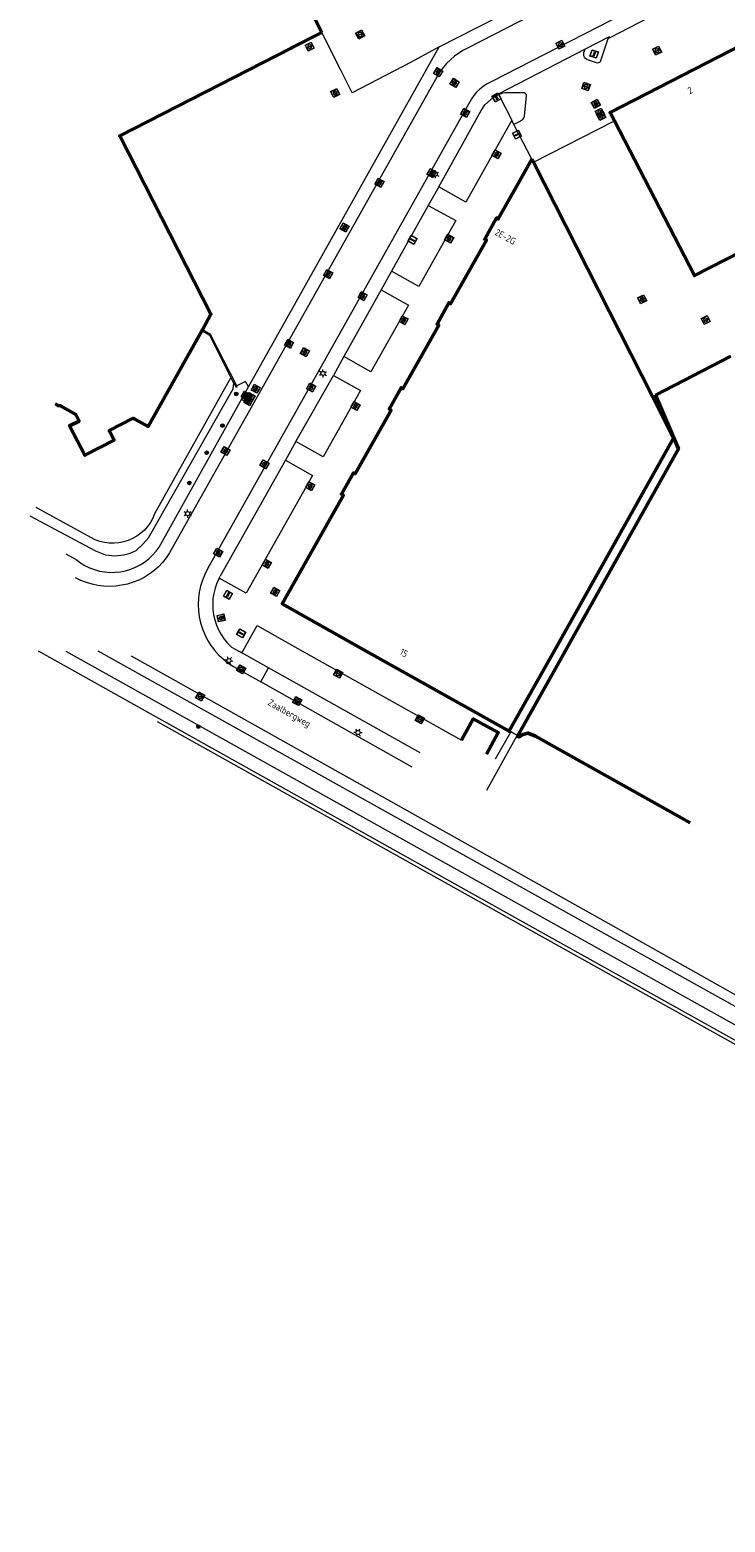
# Model space of a CAD drawing. Header units: metres. Extents: x 94279 to 96109, y 461866 to 463040.
# Tile 1 of 175: x 94530 to 94633, y 461911 to 462131. Entities that reach past the tile are written whole.
import ezdxf
from ezdxf.enums import TextEntityAlignment as Align

# ---------------------------------------------------------------- set-up
doc = ezdxf.new("R2010")
doc.units = ezdxf.units.M
doc.layers.get('0').update_dxf_attribs({"linetype": 'CONTINUOUS'})
for name, color, linetype, lineweight in [('B_BEBOUWINGSGRENS_0', 132, 'CONTINUOUS', 50), ('G_GRENS_ALGEMEEN_0', 251, 'CONTINUOUS', 13), ('Q_BOOM_0', 251, 'CONTINUOUS', 13), ('Q_INSPECTIE_OF_RIOOLPUT_0', 251, 'CONTINUOUS', 13), ('Q_KOLK_0', 251, 'CONTINUOUS', 13), ('Q_LICHTMAST_0', 251, 'CONTINUOUS', 13), ('Q_RECLAMEZUIL_0', 251, 'CONTINUOUS', 13), ('Q_VLAGGENMAST_0', 251, 'CONTINUOUS', 13), ('Q_WATERLEIDINGPUT_0', 251, 'CONTINUOUS', 13), ('T_CULTUURGRENS_0', 251, 'CONTINUOUS', 13), ('T_HEK_0', 251, 'CONTINUOUS', 13), ('V_WEGGRENS_0', 251, 'CONTINUOUS', 13), ('W_WATERGRENS_0', 251, 'CONTINUOUS', 13), ('Z_GBKN_HUISNUMMER_0', 251, 'CONTINUOUS', 13), ('Z_STRAATNAAM_0', 251, 'CONTINUOUS', 13)]:
    doc.layers.add(name, color=color, linetype=linetype, lineweight=lineweight)
doc.styles.get("Standard").update_dxf_attribs({"font": 'isocp.shx'})

# ---------------------------------------------------------------- blocks, each defined once
blk = doc.blocks.new('Q_VLAGGENMAST')
for points in [[(-0.5, 0.5), (0.5, 0.5), (0.5, -0.5), (-0.5, -0.5)], [(-0.08, 0.33), (0.07, 0.33), (0.07, -0.33), (-0.08, -0.33)]]:
    blk.add_lwpolyline(points, close=True)
blk.add_lwpolyline([(-0.44, 0.46), (0.44, 0.46, -0.414214), (0.46, 0.44), (0.46, -0.44, -0.414214), (0.44, -0.46), (-0.44, -0.46, -0.414214), (-0.46, -0.44), (-0.46, 0.44), (-0.46, 0.44), (-0.46, 0.45), (-0.46, 0.45), (-0.46, 0.45), (-0.46, 0.45), (-0.46, 0.45), (-0.46, 0.45), (-0.46, 0.46), (-0.46, 0.46), (-0.46, 0.46), (-0.45, 0.46), (-0.45, 0.46), (-0.45, 0.46), (-0.45, 0.46), (-0.45, 0.46), (-0.45, 0.46), (-0.44, 0.46), (-0.44, 0.46)], format="xyb")
blk = doc.blocks.new('Q_KOLK')
blk.add_lwpolyline([(-0.5, 0.5), (0.5, 0.5), (0.5, -0.5), (-0.5, -0.5)], close=True)
for points in [[(-0.44, 0.46), (0.44, 0.46, -0.414214), (0.46, 0.44), (0.46, -0.44, -0.414214), (0.44, -0.46), (-0.44, -0.46, -0.414214), (-0.46, -0.44), (-0.46, 0.44, -0.414214), (-0.44, 0.46)], [(-0.34, 0.1, 0.380426), (-0.28, -0.18)], [(-0.01, 0.27, 0.240218), (-0.34, 0.1)], [(-0.19, 0.04, 0.853344), (-0.19, -0.03)], [(0.33, 0.11, 0.240191), (-0.01, 0.27)], [(0.18, -0.03, 0.849746), (0.18, 0.04)], [(0.27, -0.18, 0.380426), (0.33, 0.11)], [(-0.28, -0.18, 0.148452), (0.01, -0.26)], [(0.01, -0.26, 0.131742), (0.27, -0.18)]]:
    blk.add_lwpolyline(points, format="xyb")
for points in [[(-0.19, 0.04), (0.18, 0.04)], [(0.18, -0.03), (-0.19, -0.03)]]:
    blk.add_lwpolyline(points)
blk = doc.blocks.new('Q_INSPECTIE_OF_RIOOLPUT')
blk.add_lwpolyline([(-0.5, 0.5), (0.5, 0.5), (0.5, -0.5), (-0.5, -0.5)], close=True)
for points in [[(-0.44, 0.46), (0.44, 0.46, -0.414214), (0.46, 0.44), (0.46, -0.44, -0.414214), (0.44, -0.46), (-0.44, -0.46, -0.414214), (-0.46, -0.44), (-0.46, 0.44), (-0.46, 0.44), (-0.46, 0.45), (-0.46, 0.45), (-0.46, 0.45), (-0.46, 0.45), (-0.46, 0.45), (-0.46, 0.45), (-0.46, 0.46), (-0.46, 0.46), (-0.46, 0.46), (-0.45, 0.46), (-0.45, 0.46), (-0.45, 0.46), (-0.45, 0.46), (-0.45, 0.46), (-0.45, 0.46), (-0.44, 0.46), (-0.44, 0.46)], [(-0.34, 0.1, 0.380426), (-0.28, -0.18)], [(-0.01, 0.27, 0.240218), (-0.34, 0.1)], [(-0.19, 0.04, 0.853344), (-0.19, -0.03)], [(0.33, 0.11, 0.240191), (-0.01, 0.27)], [(0.18, -0.03, 0.849746), (0.18, 0.04)], [(0.27, -0.18, 0.380426), (0.33, 0.11)], [(-0.28, -0.18, 0.148452), (0.01, -0.26)], [(0.01, -0.26, 0.131742), (0.27, -0.18)]]:
    blk.add_lwpolyline(points, format="xyb")
for points in [[(-0.19, 0.04), (0.18, 0.04)], [(0.18, -0.03), (-0.19, -0.03)]]:
    blk.add_lwpolyline(points)
blk = doc.blocks.new('Q_WATERLEIDINGPUT')
blk.add_lwpolyline([(-0.5, 0.5), (0.5, 0.5), (0.5, -0.5), (-0.5, -0.5)], close=True)
for points in [[(-0.44, 0.46), (0.44, 0.46, -0.414214), (0.46, 0.44), (0.46, -0.44, -0.414214), (0.44, -0.46), (-0.44, -0.46, -0.414214), (-0.46, -0.44), (-0.46, 0.44), (-0.46, 0.44), (-0.46, 0.45), (-0.46, 0.45), (-0.46, 0.45), (-0.46, 0.45), (-0.46, 0.45), (-0.46, 0.45), (-0.46, 0.46), (-0.46, 0.46), (-0.46, 0.46), (-0.45, 0.46), (-0.45, 0.46), (-0.45, 0.46), (-0.45, 0.46), (-0.45, 0.46), (-0.45, 0.46), (-0.44, 0.46), (-0.44, 0.46)], [(-0.34, 0.1, 0.380426), (-0.28, -0.18)], [(-0.01, 0.27, 0.240218), (-0.34, 0.1)], [(-0.19, 0.04, 0.853344), (-0.19, -0.03)], [(0.33, 0.11, 0.240191), (-0.01, 0.27)], [(0.18, -0.03, 0.849746), (0.18, 0.04)], [(0.27, -0.18, 0.380426), (0.33, 0.11)], [(-0.28, -0.18, 0.148452), (0.01, -0.26)], [(0.01, -0.26, 0.131742), (0.27, -0.18)]]:
    blk.add_lwpolyline(points, format="xyb")
for points in [[(-0.19, 0.04), (0.18, 0.04)], [(0.18, -0.03), (-0.19, -0.03)]]:
    blk.add_lwpolyline(points)
blk = doc.blocks.new('Q_RECLAMEZUIL')
blk.add_lwpolyline([(-0.5, 0.5), (0.5, 0.5), (0.5, -0.5), (-0.5, -0.5)], close=True)
for points in [[(-0.44, 0.46), (0.44, 0.46, -0.414214), (0.46, 0.44), (0.46, -0.44, -0.414214), (0.44, -0.46), (-0.44, -0.46, -0.414214), (-0.46, -0.44), (-0.46, 0.44), (-0.46, 0.44), (-0.46, 0.45), (-0.46, 0.45), (-0.46, 0.45), (-0.46, 0.45), (-0.46, 0.45), (-0.46, 0.45), (-0.46, 0.46), (-0.46, 0.46), (-0.46, 0.46), (-0.45, 0.46), (-0.45, 0.46), (-0.45, 0.46), (-0.45, 0.46), (-0.45, 0.46), (-0.45, 0.46), (-0.44, 0.46), (-0.44, 0.46)], [(-0.13, 0.05, 0.550274), (-0.13, -0.04)], [(0.13, -0.04, 0.506565), (0.13, 0.05)], [(-0.13, -0.14, 0.502509), (-0.13, -0.22)], [(0.13, -0.22, 0.554525), (0.13, -0.14)]]:
    blk.add_lwpolyline(points, format="xyb")
for points in [[(-0.23, 0.17), (0, 0.33), (0.22, 0.17)], [(0.22, 0.17), (0.22, -0.32), (-0.23, -0.32), (-0.23, 0.17)], [(-0.13, 0.05), (0.13, 0.05)], [(0.13, -0.04), (-0.13, -0.04)], [(-0.13, -0.14), (0.13, -0.14)], [(0.13, -0.22), (-0.13, -0.22)]]:
    blk.add_lwpolyline(points)
blk = doc.blocks.new('Q_LICHTMAST')
for points in [[(-0.26, 0.15), (-0.52, 0.3)], [(0, 0.3), (0, 0.6)], [(0.26, 0.15), (0.52, 0.3)], [(-0.26, -0.15), (-0.52, -0.3)], [(0, -0.3), (0, -0.6)], [(0.26, -0.15), (0.52, -0.3)]]:
    blk.add_lwpolyline(points)
blk.add_circle((0, 0), 0.3)
blk = doc.blocks.new('Q_BOOM')
for radius in [0.27, 0.18, 0.09]:
    blk.add_circle((0, 0), radius)

msp = doc.modelspace()

# ---------------------------------------------------------------- linework, layer by layer
at = {"layer": 'B_BEBOUWINGSGRENS_0'}
for p, q in [((94604.37, 462111.78), (94604.15, 462112.21)), ((94621.97, 462077.12), (94604.37, 462111.78)), ((94555.39, 462086.85), (94555.48, 462087.01)), ((94633.56, 462083.11), (94622.43, 462077.35))]:
    msp.add_line(p, q, dxfattribs=at)
for points in [[(94573.11, 462130.93), (94550.22, 462175.51), (94561.12, 462181.1)], [(94673.03, 462118.2), (94660.73, 462142.22), (94639.38, 462131.25), (94638.43, 462131.83), (94637.17, 462131.18), (94637.09, 462130.07), (94615.71, 462119.09), (94616.35, 462117.85)], [(94555.48, 462087.01), (94556.72, 462089.28), (94550.66, 462101.17), (94543.25, 462115.63), (94568.56, 462128.6), (94568.73, 462128.69), (94573.11, 462130.93)], [(94616.35, 462117.85), (94628.17, 462095.01), (94667.33, 462115.03)], [(94604.15, 462112.21), (94602.15, 462108.61), (94599.19, 462103.38), (94598.93, 462103.53), (94597.18, 462100.38), (94597.44, 462100.24), (94592.14, 462090.85), (94591.88, 462090.99), (94590.14, 462087.83), (94590.39, 462087.7), (94585.09, 462078.28), (94584.83, 462078.43), (94583.08, 462075.27), (94583.36, 462075.12), (94578.04, 462065.72), (94577.78, 462065.86), (94576.02, 462062.72), (94576.31, 462062.55), (94567.27, 462046.49), (94579.65, 462039.53)], [(94533.71, 462076.05), (94534.14, 462075.81), (94534.51, 462075.77), (94536.75, 462074.49), (94537.24, 462073.52), (94535.84, 462072.81), (94538.11, 462068.47), (94542.41, 462070.71), (94541.69, 462072.11), (94545.22, 462073.93), (94545.46, 462073.79), (94547.46, 462072.71), (94555.39, 462086.85)], [(94607.43, 462039.53), (94625.09, 462070.99), (94621.97, 462077.12)], [(94622.43, 462077.35), (94625.8, 462069.4), (94609.08, 462039.53)], [(94579.65, 462039.53), (94600.78, 462027.68), (94600.81, 462027.73), (94607.43, 462039.53)], [(94609.08, 462039.53), (94607.4, 462036.53), (94602.04, 462026.97), (94602.26, 462026.85), (94602.81, 462027.19), (94603.59, 462027.41), (94604.67, 462026.97), (94606.59, 462025.9), (94627.57, 462014.17)], [(94597.43, 462024.31), (94599.18, 462027.48), (94595.5, 462029.51), (94593.76, 462026.36)]]:
    msp.add_lwpolyline(points, dxfattribs=at)
at = {"layer": 'G_GRENS_ALGEMEEN_0'}
for p, q in [((94601.51, 462117.3), (94601.17, 462117.96)), ((94604.15, 462112.21), (94601.51, 462117.3)), ((94556.64, 462086.32), (94555.48, 462087.01)), ((94560.56, 462078.71), (94556.64, 462086.32)), ((94560.13, 462079.11), (94559.69, 462079.96)), ((94597.5, 462018.97), (94601.98, 462027.07))]:
    msp.add_line(p, q, dxfattribs=at)
for points in [[(94590.45, 462128.81), (94586.32, 462126.51), (94577.58, 462121.99), (94575.96, 462125.24), (94573.11, 462130.93)], [(94615.65, 462130.1), (94615.38, 462129.96), (94614.29, 462126.73), (94614.23, 462126.59), (94614.13, 462126.48), (94614, 462126.41), (94613.85, 462126.39), (94613.71, 462126.41), (94612.51, 462126.81), (94612.29, 462126.91), (94612.09, 462127.06), (94611.95, 462127.26), (94611.85, 462127.48), (94611.81, 462127.72), (94611.83, 462127.97), (94611.91, 462128.2), (94612.03, 462128.43)], [(94599.29, 462121.87), (94599.37, 462121.78), (94599.69, 462121.96), (94600.15, 462122.07), (94602.86, 462122.05), (94603.01, 462122.03), (94603.14, 462121.96), (94603.24, 462121.85), (94603.3, 462121.72), (94603.31, 462121.58), (94603.02, 462118.54), (94602.97, 462118.36), (94602.89, 462118.19), (94602.78, 462118.04), (94602.64, 462117.91), (94602.48, 462117.81), (94601.61, 462117.35), (94601.51, 462117.3)], [(94560.13, 462079.11), (94560.44, 462078.51), (94560.62, 462078.6), (94560.56, 462078.71)], [(94562.27, 462078.56), (94561.85, 462079.37), (94560.56, 462078.71)], [(94601.98, 462027.07), (94601.04, 462027.61), (94598.75, 462023.57)]]:
    msp.add_lwpolyline(points, dxfattribs=at)
at = {"layer": 'T_CULTUURGRENS_0'}
for points in [[(94529.96, 462059.49), (94539.68, 462054.32), (94541.16, 462053.74), (94542.58, 462053.6), (94543.8, 462053.73), (94544.8, 462053.99), (94545.67, 462054.41), (94546.68, 462055.32), (94547.48, 462056.24), (94560.03, 462078.29), (94560.13, 462079.11)], [(94722.56, 461934.76), (94713.42, 461938.68), (94710.43, 461940.01), (94707.47, 461941.4), (94704.55, 461942.86), (94701.65, 461944.38), (94698.78, 461945.97), (94693.04, 461949.19), (94601.19, 462000.44), (94549.04, 462029.58), (94531.23, 462039.53)], [(94535.26, 462039.53), (94606.11, 462000), (94687.39, 461954.65), (94693.04, 461951.5), (94713.79, 461939.73), (94722.56, 461934.76)], [(94761.47, 461915.94), (94724.73, 461936.58), (94610.96, 462000), (94540.08, 462039.53)]]:
    msp.add_lwpolyline(points, dxfattribs=at)
at = {"layer": 'T_HEK_0'}
for p, q in [((94604.37, 462111.78), (94616.35, 462117.85)), ((94622.43, 462077.35), (94621.97, 462077.12))]:
    msp.add_line(p, q, dxfattribs=at)
at = {"layer": 'V_WEGGRENS_0'}
for p, q in [((94590.45, 462128.81), (94631.88, 462149.89)), ((94627.59, 462136.3), (94615.65, 462130.1)), ((94562.27, 462078.56), (94590.45, 462128.81)), ((94612.03, 462128.43), (94599.29, 462121.87)), ((94599.29, 462121.87), (94599.2, 462121.81)), ((94599.2, 462121.81), (94601.17, 462117.96)), ((94590.4, 462108.11), (94588.85, 462105.34)), ((94588.85, 462105.34), (94583.42, 462095.66)), ((94588.85, 462105.34), (94592.9, 462103.12)), ((94583.42, 462095.66), (94581.87, 462092.9)), ((94581.87, 462092.9), (94576.35, 462083.04)), ((94581.87, 462092.9), (94585.91, 462090.65)), ((94576.35, 462083.04), (94574.82, 462080.24)), ((94569.29, 462070.51), (94574.82, 462080.24)), ((94574.82, 462080.24), (94578.81, 462078.03)), ((94569.29, 462070.51), (94567.73, 462067.74)), ((94567.73, 462067.74), (94558.08, 462050.6)), ((94567.73, 462067.74), (94571.75, 462065.46)), ((94557.92, 462050.3), (94558.08, 462050.6)), ((94560.85, 462039.53), (94561.31, 462039.29)), ((94561.31, 462039.29), (94561.45, 462039.53)), ((94565.25, 462037.08), (94561.31, 462039.29)), ((94570.28, 462039.53), (94593.76, 462026.36)), ((94560.05, 462037.25), (94564.1, 462034.97)), ((94564.1, 462034.97), (94565.25, 462037.08)), ((94587.64, 462024.51), (94565.25, 462037.08)), ((94586.46, 462022.39), (94564.1, 462034.97))]:
    msp.add_line(p, q, dxfattribs=at)
for points in [[(94718.61, 462182.61), (94717.74, 462182.78), (94716.86, 462182.88), (94715.97, 462182.9), (94715.08, 462182.85), (94714.2, 462182.73), (94713.33, 462182.54), (94712.48, 462182.28), (94711.66, 462181.95), (94710.86, 462181.56), (94655.3, 462153.02), (94648.88, 462149.68), (94598.22, 462123.68)], [(94649.18, 462156.6), (94594.74, 462128.64), (94594.03, 462128.28), (94593.36, 462127.87), (94592.72, 462127.4), (94592.11, 462126.89), (94591.55, 462126.33), (94591.04, 462125.72), (94590.57, 462125.08), (94590.16, 462124.41), (94550.62, 462054.03), (94550.13, 462053.31), (94549.57, 462052.62), (94548.96, 462051.99), (94548.3, 462051.41), (94547.59, 462050.89), (94546.84, 462050.42), (94546.05, 462050.03), (94545.24, 462049.7), (94544.39, 462049.44), (94543.53, 462049.25), (94542.66, 462049.13), (94541.78, 462049.09), (94540.9, 462049.12), (94540.03, 462049.23), (94539.16, 462049.41), (94538.32, 462049.66), (94537.5, 462049.98), (94536.71, 462050.37)], [(94615.65, 462130.1), (94615.56, 462130.25), (94612.03, 462128.43)], [(94598.22, 462123.68), (94597.47, 462123.3), (94596.94, 462122.95), (94596.45, 462122.55), (94595.99, 462122.11), (94595.58, 462121.63), (94595.22, 462121.1), (94556.21, 462051.68), (94555.8, 462050.86), (94555.46, 462050.01), (94555.19, 462049.13), (94554.99, 462048.24), (94554.88, 462047.33), (94554.84, 462046.41), (94554.88, 462045.49), (94555, 462044.58), (94555.2, 462043.69), (94555.47, 462042.81), (94555.82, 462041.96), (94556.24, 462041.15), (94556.73, 462040.37), (94557.28, 462039.64), (94557.37, 462039.53)], [(94597.22, 462120.24), (94598.46, 462121.37), (94599.2, 462121.81)], [(94590.4, 462108.11), (94596.68, 462119.38), (94597.22, 462120.24)], [(94601.17, 462117.96), (94594.41, 462105.87), (94590.4, 462108.11)], [(94592.9, 462103.12), (94587.43, 462093.4), (94583.42, 462095.66)], [(94585.91, 462090.65), (94580.35, 462080.77), (94576.35, 462083.04)], [(94535.28, 462053.91), (94536.82, 462053.05), (94537.44, 462052.58), (94538.1, 462052.18), (94538.8, 462051.84), (94539.53, 462051.56), (94540.27, 462051.36), (94541.04, 462051.22), (94541.81, 462051.16), (94542.59, 462051.17), (94543.36, 462051.25), (94544.12, 462051.4), (94544.87, 462051.62), (94545.59, 462051.91), (94546.28, 462052.26), (94546.93, 462052.68), (94547.54, 462053.16), (94548.11, 462053.69), (94548.63, 462054.27), (94549.09, 462054.9), (94562.27, 462078.56)], [(94578.81, 462078.03), (94573.32, 462068.24), (94569.29, 462070.51)], [(94571.75, 462065.46), (94561.94, 462048.07), (94557.92, 462050.3)], [(94557.92, 462050.3), (94557.6, 462049.58), (94557.34, 462048.83), (94557.15, 462048.06), (94557.03, 462047.28), (94556.99, 462046.48), (94557.02, 462045.69), (94557.12, 462044.91), (94557.3, 462044.13), (94557.55, 462043.38), (94557.86, 462042.65), (94558.24, 462041.96), (94558.69, 462041.3), (94559.19, 462040.69), (94559.75, 462040.12), (94560.85, 462039.53)], [(94561.45, 462039.53), (94563.56, 462043.3), (94570.28, 462039.53)], [(94557.37, 462039.53), (94557.89, 462038.95), (94558.56, 462038.32), (94559.28, 462037.75), (94560.05, 462037.25)], [(94756.25, 461920.39), (94755.65, 461920.73), (94652.44, 461978.51), (94614.23, 462000), (94545.01, 462038.79)], [(94548.79, 462029.15), (94600.95, 462000), (94692.8, 461948.75), (94698.54, 461945.53), (94701.41, 461943.94), (94704.32, 461942.42), (94707.26, 461940.95), (94710.22, 461939.56), (94713.22, 461938.23), (94726.52, 461932.52), (94729.51, 461931.01), (94753.26, 461917.76), (94763.26, 461910.85)]]:
    msp.add_lwpolyline(points, dxfattribs=at)
at = {"layer": 'W_WATERGRENS_0'}
for points in [[(94555.39, 462086.85), (94556.49, 462086.18), (94559.69, 462079.96)], [(94559.69, 462079.96), (94548.41, 462059.81), (94548.13, 462059.15), (94547.78, 462058.53), (94547.36, 462057.95), (94546.89, 462057.41), (94546.36, 462056.93), (94545.78, 462056.52), (94545.16, 462056.16), (94544.51, 462055.88), (94543.82, 462055.66), (94543.12, 462055.52), (94542.41, 462055.46), (94541.7, 462055.48), (94540.99, 462055.57), (94540.3, 462055.73), (94539.62, 462055.98), (94538.98, 462056.29), (94530.91, 462060.76)]]:
    msp.add_lwpolyline(points, dxfattribs=at)

# ---------------------------------------------------------------- block references
at = {"layer": 'Q_BOOM_0'}
for p, rotation in [((94560.47, 462077.52), 60.35487893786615), ((94558.42, 462072.84), 60.88397068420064), ((94556.09, 462068.82), 60.88397068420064), ((94553.54, 462064.37), 60.88397068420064), ((94554.86, 462028.38), 150.841339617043)]:
    msp.add_blockref('Q_BOOM', p, dxfattribs=dict(at, rotation=rotation))
at = {"layer": 'Q_INSPECTIE_OF_RIOOLPUT_0'}
for p, rotation in [((94571.32, 462128.81), 27.13345338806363), ((94592.73, 462123.46), 58.51561246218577), ((94613.6, 462120.38), 117.3536436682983), ((94614.19, 462119.07), 27.19297464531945), ((94614.39, 462118.57), 27.19297464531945), ((94570.61, 462083.68), 60.674920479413), ((94566.23, 462048.27), 60.6332739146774)]:
    msp.add_blockref('Q_INSPECTIE_OF_RIOOLPUT', p, dxfattribs=dict(at, rotation=rotation))
at = {"layer": 'Q_KOLK_0'}
for p, rotation in [((94578.78, 462130.62), 27.05474677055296), ((94608.37, 462129.11), 27.16719973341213), ((94622.66, 462128.23), 27.42438531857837), ((94590.3, 462125.04), 58.51561246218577), ((94612.16, 462122.94), 161.3354100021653), ((94575.09, 462121.97), 116.5791878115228), ((94594.3, 462119.03), 60.667879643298), ((94598.94, 462112.91), 60.74727489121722), ((94589.33, 462110.14), 60.667879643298), ((94581.64, 462108.72), 60.674920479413), ((94591.92, 462100.45), 60.63636663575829), ((94574.05, 462095.22), 60.674920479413), ((94579.14, 462091.95), 60.667879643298), ((94620.45, 462091.51), 116.925550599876), ((94585.2, 462088.4), 60.63205505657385), ((94629.83, 462088.43), 27.38336053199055), ((94568.27, 462084.91), 60.674920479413), ((94571.53, 462078.46), 60.667879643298), ((94578.08, 462075.74), 60.71287244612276), ((94558.88, 462069.09), 60.674920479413), ((94564.65, 462067.12), 60.667879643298), ((94571.4, 462063.9), 60.56190618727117), ((94557.78, 462054.07), 60.667879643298), ((94564.99, 462052.43), 60.56190618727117), ((94561.2, 462036.83), 150.6435898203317), ((94575.52, 462036.2), 150.7175073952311), ((94555.15, 462032.82), 150.7303573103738), ((94569.47, 462032.15), 150.6395702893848), ((94587.59, 462029.45), 150.7175073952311)]:
    msp.add_blockref('Q_KOLK', p, dxfattribs=dict(at, rotation=rotation))
at = {"layer": 'Q_LICHTMAST_0'}
for p, rotation in [((94589.86, 462109.98), 60.667879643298), ((94573.28, 462080.55), 60.667879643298), ((94553.28, 462059.83), 60.674920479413), ((94559.38, 462038.13), 141.6814661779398), ((94578.46, 462027.5), 150.6395702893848)]:
    msp.add_blockref('Q_LICHTMAST', p, dxfattribs=dict(at, rotation=rotation))
at = {"layer": 'Q_RECLAMEZUIL_0', "rotation": 102.8266897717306}
msp.add_blockref('Q_RECLAMEZUIL', (94558.24, 462044.43), dxfattribs=at)
at = {"layer": 'Q_VLAGGENMAST_0'}
for p, rotation in [((94613.36, 462127.74), 161.3354100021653), ((94598.93, 462121.31), 30.48248330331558), ((94601.95, 462115.83), 117.3875290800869), ((94586.51, 462100.27), 60.74829024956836), ((94559.25, 462047.85), 150.9660133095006), ((94561.18, 462042.15), 60.75073922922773)]:
    msp.add_blockref('Q_VLAGGENMAST', p, dxfattribs=dict(at, rotation=rotation))
at = {"layer": 'Q_WATERLEIDINGPUT_0'}
for p, rotation in [((94576.46, 462102.12), 60.71018216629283), ((94563.33, 462078.29), 60.674920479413), ((94561.87, 462077.26), 60.88397068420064), ((94561.92, 462076.88), 60.88397068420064), ((94562.26, 462076.44), 60.674920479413), ((94562.56, 462077.07), 60.674920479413)]:
    msp.add_blockref('Q_WATERLEIDINGPUT', p, dxfattribs=dict(at, rotation=rotation))

# ---------------------------------------------------------------- texts
at = {"layer": 'Z_GBKN_HUISNUMMER_0'}
for s, rotation, p in [('2', 27.2, (94627.54, 462122.36)), ('2E-2G', 331, (94600.24, 462100.74)), ('15', 330.7, (94585.24, 462039.26))]:
    msp.add_text(s, height=1, rotation=rotation, dxfattribs=at).set_placement(p, align=Align.MIDDLE)
at = {"layer": 'Z_STRAATNAAM_0', "linetype": 'Continuous'}
msp.add_text('Zaalbergweg', height=1, rotation=330.9231, dxfattribs=at).set_placement((94568.25, 462030.24), align=Align.MIDDLE)

doc.saveas('drawing.dxf')
